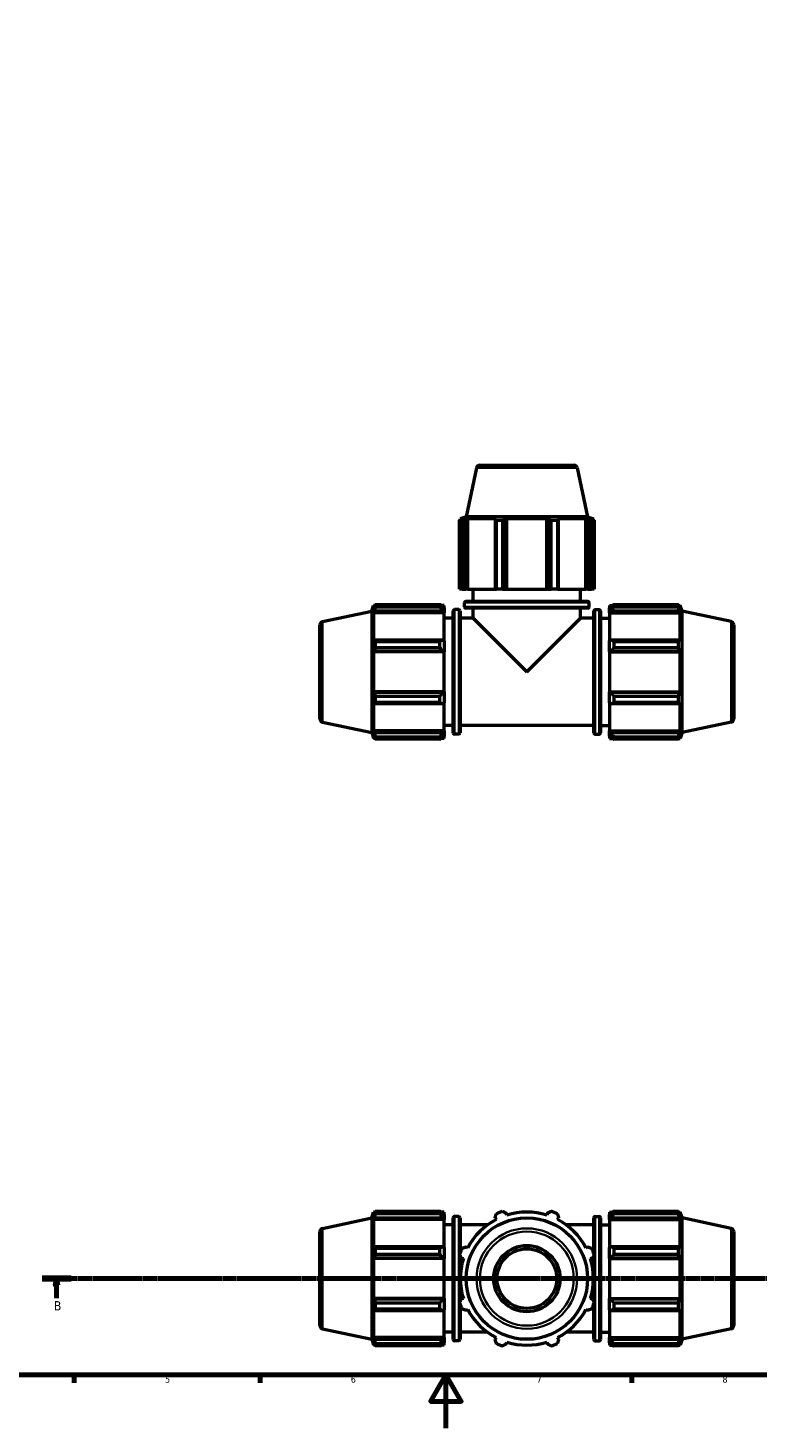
# Model space of a CAD drawing. Header units: millimetres. Extents: x 0 to 960, y 0 to 1056.
# Tile 2 of 7: x 263 to 538, y 0 to 528. Entities that reach past the tile are written whole.
import ezdxf

# ---------------------------------------------------------------- set-up
doc = ezdxf.new("R2010")
doc.units = ezdxf.units.MM
doc.linetypes.add('CHAIN', pattern=[0.7087, 0.4724, -0.0591, 0.1181, -0.0591])
for name, color, linetype, lineweight in [('Border (ISO)', 7, 'Continuous', 70), ('Section Line (ISO)', 7, 'CHAIN', 70), ('Visible (ISO)', 7, 'Continuous', 50), ('Visible Narrow (ISO)', 7, 'Continuous', 35)]:
    doc.layers.add(name, color=color, linetype=linetype, lineweight=lineweight)
doc.styles.add('Label Text (ISO)', font='tahoma.ttf')
doc.styles.add('Note Text (ISO)', font='tahoma.ttf')

# ---------------------------------------------------------------- blocks, each defined once
blk = doc.blocks.new('Borders Default Border')
at = {"layer": 'Border (ISO)'}
for p, q in [((280.33, 20), (280.33, 17.1)), ((350.42, 20), (350.42, 17.1)), ((490.58, 20), (490.58, 17.1))]:
    blk.add_line(p, q, dxfattribs=at)
at = {"layer": 'Border (ISO)', "flags": 128}
for points in [[(20, 20), (20, 574), (821, 574), (821, 20), (20, 20)], [(420.5, 0), (420.5, 20), (414.73, 10), (426.27, 10), (420.5, 20)]]:
    blk.add_lwpolyline(points, dxfattribs=at)
at = {"layer": 'Border (ISO)', "color": 232, "true_color": 0xca0064, "char_height": 2.5, "attachment_point": 7, "style": 'Note Text (ISO)'}
for s, insert in [('5', (314.64, 17.05)), ('6', (384.66, 17.05)), ('7', (454.77, 17.1)), ('8', (524.81, 17.04))]:
    blk.add_mtext(s, dxfattribs=dict(at, insert=insert))
blk = doc.blocks.new('2dTransSection0')
at = {"layer": 'Section Line (ISO)', "linetype": 'CHAIN'}
blk.add_line((268.32, 56.35), (804.91, 56.35), dxfattribs=at)
at = {"layer": 'Section Line (ISO)', "linetype": 'Continuous', "lineweight": 140}
for p, q in [((268.32, 56.35), (279.15, 56.35)), ((794.08, 56.35), (804.91, 56.35))]:
    blk.add_line(p, q, dxfattribs=at)
at = {"layer": 'Section Line (ISO)', "linetype": 'Continuous'}
for p, q in [((273.74, 56.35), (273.24, 53.85)), ((273.24, 53.85), (274.24, 53.85)), ((273.74, 53.85), (273.74, 56.35)), ((274.24, 53.85), (273.74, 56.35)), ((273.74, 48.98), (273.74, 53.85)), ((799.5, 56.35), (799, 53.85)), ((799, 53.85), (800, 53.85)), ((799.5, 53.85), (799.5, 56.35)), ((800, 53.85), (799.5, 56.35)), ((799.5, 48.98), (799.5, 53.85))]:
    blk.add_line(p, q, dxfattribs=at)
at = {"layer": 'Section Line (ISO)', "linetype": 'Continuous', "flags": 128}
for points in [[(274.24, 53.85), (273.74, 56.35), (273.24, 53.85), (274.24, 53.85)], [(800, 53.85), (799.5, 56.35), (799, 53.85), (800, 53.85)]]:
    blk.add_lwpolyline(points, dxfattribs=at)
at = {"layer": 'Section Line (ISO)'}
for points in [[(274.24, 53.85), (273.74, 56.35), (273.24, 53.85), (274.24, 53.85)], [(800, 53.85), (799.5, 56.35), (799, 53.85), (800, 53.85)]]:
    blk.add_solid(points, dxfattribs=at)
at = {"layer": 'Section Line (ISO)', "char_height": 3.5, "attachment_point": 7, "style": 'Label Text (ISO)'}
for insert in [(272.67, 44.35), (798.43, 44.35)]:
    blk.add_mtext('B', dxfattribs=dict(at, insert=insert))

msp = doc.modelspace()

# ---------------------------------------------------------------- linework, layer by layer
at = {"layer": 'Visible (ISO)'}
for p, q in [((432.0708, 362.2294), (428.1364, 343.7195)), ((433.2934, 363.2195), (468.769, 363.2195)), ((469.9917, 362.2294), (473.9261, 343.7195)), ((428.1364, 343.7195), (425.9212, 342.9997)), ((473.9261, 343.7195), (428.1364, 343.7195)), ((473.9261, 343.7195), (476.1412, 342.9997)), ((426.6025, 342.3856), (425.6262, 342.3856)), ((425.6262, 316.4195), (425.6262, 342.3856)), ((427.0834, 342.9997), (425.9212, 342.9997)), ((425.9212, 342.5385), (425.9212, 342.9997)), ((427.0834, 342.9997), (426.3109, 342.7365)), ((426.6025, 342.3856), (426.6025, 316.4195)), ((428.0399, 342.7365), (428.7584, 342.9997)), ((428.0399, 316.4195), (428.0399, 342.7365)), ((428.7584, 316.4195), (428.7584, 342.9997)), ((439.4367, 342.9997), (428.7584, 342.9997)), ((439.4367, 342.9997), (439.0627, 342.7365)), ((439.0627, 342.7365), (439.0627, 316.4195)), ((441.8888, 342.3856), (439.5318, 342.3856)), ((439.5318, 316.4195), (439.5318, 342.3856)), ((441.8888, 342.3856), (441.8888, 316.4195)), ((443.2369, 342.7365), (443.4805, 342.9997)), ((443.2369, 316.4195), (443.2369, 342.7365)), ((443.4805, 316.4195), (443.4805, 342.9997)), ((458.5819, 342.9997), (443.4805, 342.9997)), ((458.5819, 316.4195), (458.5819, 342.9997)), ((458.5819, 342.9997), (458.8255, 342.7365)), ((458.8255, 342.7365), (458.8255, 316.4195)), ((462.5307, 342.3856), (460.1736, 342.3856)), ((460.1736, 316.4195), (460.1736, 342.3856)), ((462.5307, 342.3856), (462.5307, 316.4195)), ((462.9997, 342.7365), (462.6257, 342.9997)), ((473.3041, 342.9997), (462.6257, 342.9997)), ((462.9997, 316.4195), (462.9997, 342.7365)), ((473.3041, 316.4195), (473.3041, 342.9997)), ((473.3041, 342.9997), (474.0225, 342.7365)), ((474.0225, 342.7365), (474.0225, 316.4195)), ((475.7516, 342.7365), (474.9791, 342.9997)), ((476.1412, 342.9997), (474.9791, 342.9997)), ((476.4363, 342.3856), (475.4599, 342.3856)), ((475.4599, 316.4195), (475.4599, 342.3856)), ((476.1412, 342.5385), (476.1412, 342.9997)), ((476.4363, 342.3856), (476.4363, 316.4195)), ((426.6025, 316.4195), (425.6262, 316.4195)), ((426.6025, 316.4195), (428.0399, 316.4195)), ((428.7584, 316.4195), (428.0399, 316.4195)), ((428.0412, 311.8595), (474.0212, 311.8595)), ((428.7584, 316.4195), (439.0627, 316.4195)), ((430.7812, 311.8595), (430.7812, 316.4195)), ((439.0627, 316.4195), (439.5318, 316.4195)), ((441.8888, 316.4195), (439.5318, 316.4195)), ((441.8888, 316.4195), (443.2369, 316.4195)), ((443.4805, 316.4195), (443.2369, 316.4195)), ((443.4805, 316.4195), (458.5819, 316.4195)), ((458.8255, 316.4195), (458.5819, 316.4195)), ((458.8255, 316.4195), (460.1736, 316.4195)), ((462.5307, 316.4195), (460.1736, 316.4195)), ((462.5307, 316.4195), (462.9997, 316.4195)), ((462.9997, 316.4195), (473.3041, 316.4195)), ((471.2812, 311.8595), (471.2812, 316.4195)), ((474.0225, 316.4195), (473.3041, 316.4195)), ((474.0225, 316.4195), (475.4599, 316.4195)), ((476.4363, 316.4195), (475.4599, 316.4195)), ((374.0213, 304.1799), (392.5312, 308.1143)), ((392.5312, 308.1143), (393.251, 310.3295)), ((392.5312, 308.1143), (392.5312, 262.3246)), ((393.251, 310.3295), (393.251, 309.1673)), ((393.7122, 310.3295), (393.251, 310.3295)), ((393.5141, 309.9398), (393.251, 309.1673)), ((393.251, 307.4923), (393.5141, 308.2108)), ((393.251, 307.4923), (393.251, 296.814)), ((419.8312, 307.4923), (393.251, 307.4923)), ((393.5141, 308.2108), (419.2912, 308.2108)), ((393.8651, 310.6245), (418.2112, 310.6245)), ((393.8651, 310.6245), (393.8651, 309.6482)), ((418.2112, 309.6482), (393.8651, 309.6482)), ((418.2112, 309.6482), (418.2112, 310.6245)), ((419.8312, 310.3295), (418.6818, 310.3295)), ((419.8312, 309.4248), (419.2912, 309.9398)), ((419.2912, 308.2108), (419.8312, 307.7318)), ((419.8312, 309.4248), (419.8312, 310.3295)), ((419.8312, 309.4248), (419.8312, 307.7318)), ((419.8312, 307.7318), (419.8312, 307.4923)), ((419.8312, 296.9387), (419.8312, 307.4923)), ((423.2312, 262.2295), (423.2312, 308.2095)), ((425.3312, 308.7095), (423.7312, 308.7095)), ((425.8312, 308.2095), (425.8312, 262.2295)), ((427.5412, 309.7595), (427.5412, 311.3595)), ((474.0212, 309.2595), (428.0412, 309.2595)), ((430.7812, 305.4695), (430.7812, 309.2595)), ((471.2812, 305.4695), (471.2812, 309.2595)), ((474.5212, 309.7595), (474.5212, 311.3595)), ((476.2312, 262.2295), (476.2312, 308.2095)), ((476.7312, 308.7095), (478.3312, 308.7095)), ((478.8312, 308.2095), (478.8312, 262.2295)), ((482.2312, 310.3295), (482.2312, 309.4248)), ((482.2312, 310.3295), (483.3806, 310.3295)), ((482.7712, 309.9398), (482.2312, 309.4248)), ((482.2312, 307.7318), (482.2312, 309.4248)), ((482.2312, 307.7318), (482.7712, 308.2108)), ((482.2312, 307.4923), (482.2312, 307.7318)), ((482.2312, 307.4923), (482.2312, 296.9387)), ((482.2312, 307.4923), (508.8115, 307.4923)), ((482.7712, 308.2108), (508.5483, 308.2108)), ((483.8512, 310.6245), (483.8512, 309.6482)), ((483.8512, 310.6245), (508.1974, 310.6245)), ((508.1974, 309.6482), (483.8512, 309.6482)), ((508.1974, 309.6482), (508.1974, 310.6245)), ((508.3503, 310.3295), (508.8115, 310.3295)), ((508.8115, 309.1673), (508.5483, 309.9398)), ((508.5483, 308.2108), (508.8115, 307.4923)), ((508.8115, 309.1673), (508.8115, 310.3295)), ((509.5312, 308.1143), (508.8115, 310.3295)), ((508.8115, 296.814), (508.8115, 307.4923)), ((509.5312, 262.3246), (509.5312, 308.1143)), ((528.0411, 304.1799), (509.5312, 308.1143)), ((373.0312, 267.4817), (373.0312, 302.9572)), ((423.2312, 305.4695), (419.8312, 305.4695)), ((430.7812, 305.4695), (425.8312, 305.4695)), ((430.7812, 305.4695), (451.0312, 285.2195)), ((451.0312, 285.2195), (471.2812, 305.4695)), ((476.2312, 305.4695), (471.2812, 305.4695)), ((478.8312, 305.4695), (482.2312, 305.4695)), ((529.0312, 302.9572), (529.0312, 267.4817)), ((393.5141, 297.188), (393.251, 296.814)), ((419.2912, 297.188), (393.5141, 297.188)), ((393.8651, 296.7189), (418.2112, 296.7189)), ((393.8651, 296.7189), (393.8651, 294.3618)), ((418.2112, 294.3618), (418.2112, 296.7189)), ((419.8312, 296.9387), (419.2912, 297.188)), ((419.8312, 296.9387), (419.8312, 292.8514)), ((482.7712, 297.188), (482.2312, 296.9387)), ((482.2312, 292.8514), (482.2312, 296.9387)), ((508.5483, 297.188), (482.7712, 297.188)), ((483.8512, 296.7189), (483.8512, 294.3618)), ((483.8512, 296.7189), (508.1974, 296.7189)), ((508.1974, 294.3618), (508.1974, 296.7189)), ((508.8115, 296.814), (508.5483, 297.188)), ((393.251, 292.7702), (393.5141, 293.0138)), ((393.251, 292.7702), (393.251, 277.6688)), ((419.8312, 292.7702), (393.251, 292.7702)), ((393.5141, 293.0138), (419.2912, 293.0138)), ((418.2112, 294.3618), (393.8651, 294.3618)), ((419.2912, 293.0138), (419.8312, 292.8514)), ((419.8312, 292.8514), (419.8312, 292.7702)), ((419.8312, 277.6688), (419.8312, 292.7702)), ((482.2312, 292.8514), (482.7712, 293.0138)), ((482.2312, 292.7702), (482.2312, 292.8514)), ((482.2312, 292.7702), (482.2312, 277.6688)), ((482.2312, 292.7702), (508.8115, 292.7702)), ((482.7712, 293.0138), (508.5483, 293.0138)), ((508.1974, 294.3618), (483.8512, 294.3618)), ((508.5483, 293.0138), (508.8115, 292.7702)), ((508.8115, 277.6688), (508.8115, 292.7702)), ((393.5141, 277.4252), (393.251, 277.6688)), ((419.8312, 277.6688), (393.251, 277.6688)), ((419.2912, 277.4252), (393.5141, 277.4252)), ((393.8651, 276.0771), (418.2112, 276.0771)), ((393.8651, 276.0771), (393.8651, 273.72)), ((418.2112, 273.72), (418.2112, 276.0771)), ((419.8312, 277.5876), (419.2912, 277.4252)), ((419.8312, 277.6688), (419.8312, 277.5876)), ((419.8312, 277.5876), (419.8312, 273.5003)), ((482.2312, 277.5876), (482.2312, 277.6688)), ((482.2312, 277.6688), (508.8115, 277.6688)), ((482.7712, 277.4252), (482.2312, 277.5876)), ((482.2312, 273.5003), (482.2312, 277.5876)), ((508.5483, 277.4252), (482.7712, 277.4252)), ((483.8512, 276.0771), (483.8512, 273.72)), ((483.8512, 276.0771), (508.1974, 276.0771)), ((508.1974, 273.72), (508.1974, 276.0771)), ((508.8115, 277.6688), (508.5483, 277.4252)), ((393.251, 273.625), (393.251, 262.9466)), ((393.251, 273.625), (393.5141, 273.251)), ((393.5141, 273.251), (419.2912, 273.251)), ((418.2112, 273.72), (393.8651, 273.72)), ((419.2912, 273.251), (419.8312, 273.5003)), ((419.8312, 262.9466), (419.8312, 273.5003)), ((482.2312, 273.5003), (482.7712, 273.251)), ((482.2312, 273.5003), (482.2312, 262.9466)), ((482.7712, 273.251), (508.5483, 273.251)), ((508.1974, 273.72), (483.8512, 273.72)), ((508.5483, 273.251), (508.8115, 273.625)), ((508.8115, 262.9466), (508.8115, 273.625)), ((374.0213, 266.259), (392.5312, 262.3246)), ((423.2312, 264.9695), (419.8312, 264.9695)), ((476.2312, 264.9695), (425.8312, 264.9695)), ((478.8312, 264.9695), (482.2312, 264.9695)), ((528.0411, 266.259), (509.5312, 262.3246)), ((392.5312, 262.3246), (393.251, 260.1095)), ((393.5141, 262.2282), (393.251, 262.9466)), ((419.8312, 262.9466), (393.251, 262.9466)), ((393.251, 261.2716), (393.251, 260.1095)), ((393.251, 261.2716), (393.5141, 260.4991)), ((393.7122, 260.1095), (393.251, 260.1095)), ((419.2912, 262.2282), (393.5141, 262.2282)), ((393.8651, 260.7908), (418.2112, 260.7908)), ((393.8651, 260.7908), (393.8651, 259.8144)), ((418.2112, 259.8144), (393.8651, 259.8144)), ((418.2112, 259.8144), (418.2112, 260.7908)), ((419.8312, 260.1095), (418.6818, 260.1095)), ((419.8312, 262.7071), (419.2912, 262.2282)), ((419.2912, 260.4991), (419.8312, 261.0141)), ((419.8312, 262.9466), (419.8312, 262.7071)), ((419.8312, 262.7071), (419.8312, 261.0141)), ((419.8312, 260.1095), (419.8312, 261.0141)), ((425.3312, 261.7295), (423.7312, 261.7295)), ((476.7312, 261.7295), (478.3312, 261.7295)), ((482.2312, 262.7071), (482.2312, 262.9466)), ((482.2312, 262.9466), (508.8115, 262.9466)), ((482.2312, 261.0141), (482.2312, 262.7071)), ((482.7712, 262.2282), (482.2312, 262.7071)), ((482.2312, 261.0141), (482.7712, 260.4991)), ((482.2312, 261.0141), (482.2312, 260.1095)), ((482.2312, 260.1095), (483.3806, 260.1095)), ((508.5483, 262.2282), (482.7712, 262.2282)), ((483.8512, 260.7908), (483.8512, 259.8144)), ((483.8512, 260.7908), (508.1974, 260.7908)), ((508.1974, 259.8144), (483.8512, 259.8144)), ((508.1974, 259.8144), (508.1974, 260.7908)), ((508.3503, 260.1095), (508.8115, 260.1095)), ((508.8115, 262.9466), (508.5483, 262.2282)), ((508.5483, 260.4991), (508.8115, 261.2716)), ((509.5312, 262.3246), (508.8115, 260.1095)), ((508.8115, 260.1095), (508.8115, 261.2716)), ((374.0213, 75.3101), (392.5312, 79.2445)), ((392.5312, 79.2445), (393.251, 81.4596)), ((392.5312, 79.2445), (392.5312, 33.4548)), ((393.251, 81.4596), (393.251, 80.2975)), ((393.7122, 81.4596), (393.251, 81.4596)), ((393.5141, 81.07), (393.251, 80.2975)), ((393.251, 78.6225), (393.5141, 79.341)), ((393.5141, 79.341), (419.2912, 79.341)), ((393.8651, 81.7547), (418.2112, 81.7547)), ((393.8651, 81.7547), (393.8651, 80.7784)), ((418.2112, 80.7784), (393.8651, 80.7784)), ((418.2112, 80.7784), (418.2112, 81.7547)), ((419.8312, 81.4596), (418.6818, 81.4596)), ((419.8312, 80.555), (419.2912, 81.07)), ((419.2912, 79.341), (419.8312, 78.862)), ((419.8312, 80.555), (419.8312, 81.4596)), ((419.8312, 80.555), (419.8312, 78.862)), ((423.2312, 33.3596), (423.2312, 79.3396)), ((425.3312, 79.8396), (423.7312, 79.8396)), ((425.8312, 79.3396), (425.8312, 66.0429)), ((439.0627, 79.341), (439.4367, 78.6225)), ((443.4805, 80.2975), (443.2369, 81.07)), ((458.8255, 81.07), (458.5819, 80.2975)), ((462.6257, 78.6225), (462.9997, 79.341)), ((476.2312, 66.0429), (476.2312, 79.3396)), ((476.7312, 79.8396), (478.3312, 79.8396)), ((478.8312, 79.3396), (478.8312, 33.3596)), ((482.2312, 81.4596), (482.2312, 80.555)), ((482.2312, 81.4596), (483.3806, 81.4596)), ((482.7712, 81.07), (482.2312, 80.555)), ((482.2312, 78.862), (482.2312, 80.555)), ((482.2312, 78.862), (482.7712, 79.341)), ((482.7712, 79.341), (508.5483, 79.341)), ((483.8512, 81.7547), (483.8512, 80.7784)), ((483.8512, 81.7547), (508.1974, 81.7547)), ((508.1974, 80.7784), (483.8512, 80.7784)), ((508.1974, 80.7784), (508.1974, 81.7547)), ((508.3503, 81.4596), (508.8115, 81.4596)), ((508.8115, 80.2975), (508.5483, 81.07)), ((508.5483, 79.341), (508.8115, 78.6225)), ((508.8115, 80.2975), (508.8115, 81.4596)), ((509.5312, 79.2445), (508.8115, 81.4596)), ((509.5312, 33.4548), (509.5312, 79.2445)), ((528.0411, 75.3101), (509.5312, 79.2445)), ((373.0312, 38.6119), (373.0312, 74.0874)), ((393.251, 78.6225), (393.251, 67.9441)), ((419.8312, 78.6225), (393.251, 78.6225)), ((419.8312, 78.862), (419.8312, 78.6225)), ((419.8312, 68.0688), (419.8312, 78.6225)), ((423.2312, 76.5996), (419.8312, 76.5996)), ((436.1837, 76.5996), (425.8312, 76.5996)), ((476.2312, 76.5996), (465.8788, 76.5996)), ((478.8312, 76.5996), (482.2312, 76.5996)), ((482.2312, 78.6225), (482.2312, 78.862)), ((482.2312, 78.6225), (482.2312, 68.0688)), ((482.2312, 78.6225), (508.8115, 78.6225)), ((508.8115, 67.9441), (508.8115, 78.6225)), ((529.0312, 74.0874), (529.0312, 38.6119)), ((393.5141, 68.3182), (393.251, 67.9441)), ((393.251, 63.9004), (393.5141, 64.1439)), ((393.251, 63.9004), (393.251, 48.7989)), ((419.8312, 63.9004), (393.251, 63.9004)), ((419.2912, 68.3182), (393.5141, 68.3182)), ((393.5141, 64.1439), (419.2912, 64.1439)), ((393.8651, 67.8491), (418.2112, 67.8491)), ((393.8651, 67.8491), (393.8651, 65.492)), ((418.2112, 65.492), (393.8651, 65.492)), ((418.2112, 65.492), (418.2112, 67.8491)), ((419.8312, 68.0688), (419.2912, 68.3182)), ((419.2912, 64.1439), (419.8312, 63.9815)), ((419.8312, 68.0688), (419.8312, 63.9815)), ((419.8312, 63.9815), (419.8312, 63.9004)), ((419.8312, 48.7989), (419.8312, 63.9004)), ((425.8312, 65.0883), (425.8312, 47.611)), ((426.3109, 64.1439), (427.0834, 63.9004)), ((428.7584, 67.9441), (428.0399, 68.3182)), ((474.0225, 68.3182), (473.3041, 67.9441)), ((474.9791, 63.9004), (475.7516, 64.1439)), ((476.2312, 47.611), (476.2312, 65.0883)), ((482.7712, 68.3182), (482.2312, 68.0688)), ((482.2312, 63.9815), (482.2312, 68.0688)), ((482.2312, 63.9815), (482.7712, 64.1439)), ((482.2312, 63.9004), (482.2312, 63.9815)), ((482.2312, 63.9004), (482.2312, 48.7989)), ((482.2312, 63.9004), (508.8115, 63.9004)), ((508.5483, 68.3182), (482.7712, 68.3182)), ((482.7712, 64.1439), (508.5483, 64.1439)), ((483.8512, 67.8491), (483.8512, 65.492)), ((483.8512, 67.8491), (508.1974, 67.8491)), ((508.1974, 65.492), (483.8512, 65.492)), ((508.1974, 65.492), (508.1974, 67.8491)), ((508.8115, 67.9441), (508.5483, 68.3182)), ((508.5483, 64.1439), (508.8115, 63.9004)), ((508.8115, 48.7989), (508.8115, 63.9004)), ((393.5141, 48.5553), (393.251, 48.7989)), ((419.8312, 48.7989), (393.251, 48.7989)), ((419.2912, 48.5553), (393.5141, 48.5553)), ((419.8312, 48.7177), (419.2912, 48.5553)), ((419.8312, 48.7989), (419.8312, 48.7177)), ((419.8312, 48.7177), (419.8312, 44.6305)), ((427.0834, 48.7989), (426.3109, 48.5553)), ((475.7516, 48.5553), (474.9791, 48.7989)), ((482.2312, 48.7177), (482.2312, 48.7989)), ((482.2312, 48.7989), (508.8115, 48.7989)), ((482.2312, 44.6305), (482.2312, 48.7177)), ((482.7712, 48.5553), (482.2312, 48.7177)), ((508.5483, 48.5553), (482.7712, 48.5553)), ((508.8115, 48.7989), (508.5483, 48.5553)), ((393.251, 44.7551), (393.251, 34.0768)), ((393.251, 44.7551), (393.5141, 44.3811)), ((393.5141, 44.3811), (419.2912, 44.3811)), ((393.8651, 47.2073), (418.2112, 47.2073)), ((393.8651, 47.2073), (393.8651, 44.8502)), ((418.2112, 44.8502), (393.8651, 44.8502)), ((418.2112, 44.8502), (418.2112, 47.2073)), ((419.2912, 44.3811), (419.8312, 44.6305)), ((419.8312, 34.0768), (419.8312, 44.6305)), ((425.8312, 46.6563), (425.8312, 33.3596)), ((428.0399, 44.3811), (428.7584, 44.7551)), ((473.3041, 44.7551), (474.0225, 44.3811)), ((476.2312, 33.3596), (476.2312, 46.6563)), ((482.2312, 44.6305), (482.2312, 34.0768)), ((482.2312, 44.6305), (482.7712, 44.3811)), ((482.7712, 44.3811), (508.5483, 44.3811)), ((483.8512, 47.2073), (483.8512, 44.8502)), ((483.8512, 47.2073), (508.1974, 47.2073)), ((508.1974, 44.8502), (483.8512, 44.8502)), ((508.1974, 44.8502), (508.1974, 47.2073)), ((508.5483, 44.3811), (508.8115, 44.7551)), ((508.8115, 34.0768), (508.8115, 44.7551)), ((374.0213, 37.3892), (392.5312, 33.4548)), ((528.0411, 37.3892), (509.5312, 33.4548)), ((392.5312, 33.4548), (393.251, 31.2396)), ((393.5141, 33.3583), (393.251, 34.0768)), ((419.8312, 34.0768), (393.251, 34.0768)), ((393.251, 32.4018), (393.251, 31.2396)), ((393.251, 32.4018), (393.5141, 31.6293)), ((419.2912, 33.3583), (393.5141, 33.3583)), ((393.8651, 31.9209), (418.2112, 31.9209)), ((393.8651, 31.9209), (393.8651, 30.9446)), ((418.2112, 30.9446), (418.2112, 31.9209)), ((419.8312, 33.8373), (419.2912, 33.3583)), ((419.2912, 31.6293), (419.8312, 32.1443)), ((423.2312, 36.0996), (419.8312, 36.0996)), ((419.8312, 34.0768), (419.8312, 33.8373)), ((419.8312, 33.8373), (419.8312, 32.1443)), ((419.8312, 31.2396), (419.8312, 32.1443)), ((425.3312, 32.8596), (423.7312, 32.8596)), ((436.1837, 36.0996), (425.8312, 36.0996)), ((439.4367, 34.0768), (439.0627, 33.3583)), ((443.2369, 31.6293), (443.4805, 32.4018)), ((458.5819, 32.4018), (458.8255, 31.6293)), ((462.9997, 33.3583), (462.6257, 34.0768)), ((476.2312, 36.0996), (465.8788, 36.0996)), ((476.7312, 32.8596), (478.3312, 32.8596)), ((478.8312, 36.0996), (482.2312, 36.0996)), ((482.2312, 33.8373), (482.2312, 34.0768)), ((482.2312, 34.0768), (508.8115, 34.0768)), ((482.2312, 32.1443), (482.2312, 33.8373)), ((482.7712, 33.3583), (482.2312, 33.8373)), ((482.2312, 32.1443), (482.2312, 31.2396)), ((482.2312, 32.1443), (482.7712, 31.6293)), ((508.5483, 33.3583), (482.7712, 33.3583)), ((483.8512, 31.9209), (483.8512, 30.9446)), ((483.8512, 31.9209), (508.1974, 31.9209)), ((508.1974, 30.9446), (508.1974, 31.9209)), ((508.8115, 34.0768), (508.5483, 33.3583)), ((508.5483, 31.6293), (508.8115, 32.4018)), ((509.5312, 33.4548), (508.8115, 31.2396)), ((508.8115, 31.2396), (508.8115, 32.4018)), ((393.7122, 31.2396), (393.251, 31.2396)), ((418.2112, 30.9446), (393.8651, 30.9446)), ((419.8312, 31.2396), (418.6818, 31.2396)), ((482.2312, 31.2396), (483.3806, 31.2396)), ((508.1974, 30.9446), (483.8512, 30.9446)), ((508.3503, 31.2396), (508.8115, 31.2396))]:
    msp.add_line(p, q, dxfattribs=at)
for radius in [22.8949, 12.5, 11.25]:
    msp.add_circle((451.0312, 56.3496), radius, dxfattribs=at)
for centre, radius, start, end in [((433.2934, 361.9695), 1.25, 90, 168), ((468.769, 361.9695), 1.25, 12, 90), ((428.0412, 311.3595), 0.5, 90, 180), ((474.0212, 311.3595), 0.5, 0, 90), ((423.7312, 308.2095), 0.5, 90, 180), ((425.3312, 308.2095), 0.5, 0, 90), ((428.0412, 309.7595), 0.5, 180, 270), ((474.0212, 309.7595), 0.5, 270, 0), ((476.7312, 308.2095), 0.5, 90, 180), ((478.3312, 308.2095), 0.5, 0, 90), ((374.2812, 302.9572), 1.25, 102, 180), ((527.7812, 302.9572), 1.25, 0, 78), ((374.2812, 267.4817), 1.25, 180, 258), ((527.7812, 267.4817), 1.25, 282, 0), ((423.7312, 262.2295), 0.5, 180, 270), ((425.3312, 262.2295), 0.5, 270, 0), ((476.7312, 262.2295), 0.5, 180, 270), ((478.3312, 262.2295), 0.5, 270, 0), ((423.7312, 79.3396), 0.5, 90, 180), ((425.3312, 79.3396), 0.5, 0, 90), ((451.0312, 56.3496), 27, 109.791984, 115.208016), ((451.0312, 56.3496), 25.11, 72.5, 107.5), ((451.0312, 56.3496), 27, 64.791984, 70.208016), ((476.7312, 79.3396), 0.5, 90, 180), ((478.3312, 79.3396), 0.5, 0, 90), ((374.2812, 74.0874), 1.25, 102, 180), ((451.0312, 56.3496), 25.11, 117.5, 152.5), ((451.0312, 56.3496), 25.11, 27.5, 62.5), ((527.7812, 74.0874), 1.25, 0, 78), ((451.0312, 56.3496), 27, 154.791984, 160.208016), ((451.0312, 56.3496), 25.11, 162.5, 197.5), ((451.0312, 56.3496), 25.11, 342.5, 17.5), ((451.0312, 56.3496), 27, 19.791984, 25.208016), ((451.0312, 56.3496), 27, 199.791984, 205.208016), ((451.0312, 56.3496), 25.11, 207.5, 242.5), ((451.0312, 56.3496), 25.11, 297.5, 332.5), ((451.0312, 56.3496), 27, 334.791984, 340.208016), ((374.2812, 38.6119), 1.25, 180, 258), ((527.7812, 38.6119), 1.25, 282, 0), ((423.7312, 33.3596), 0.5, 180, 270), ((425.3312, 33.3596), 0.5, 270, 0), ((451.0312, 56.3496), 27, 244.791984, 250.208016), ((451.0312, 56.3496), 25.11, 252.5, 287.5), ((451.0312, 56.3496), 27, 289.791984, 295.208016), ((476.7312, 33.3596), 0.5, 180, 270), ((478.3312, 33.3596), 0.5, 270, 0)]:
    msp.add_arc(centre, radius, start, end, dxfattribs=at)
for points, weights in [([(425.6262, 342.3856), (425.9755, 342.5681), (426.3109, 342.7365)], [1, 1.00178018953, 1.00274431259]), ([(428.0399, 342.7365), (427.3359, 342.5681), (426.6025, 342.3856)], [1.00274431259, 1.00178018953, 1]), ([(439.5318, 342.3856), (439.2924, 342.5681), (439.0627, 342.7365)], [1, 1.00178018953, 1.00274431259]), ([(443.2369, 342.7365), (442.5766, 342.5681), (441.8888, 342.3856)], [1.00274431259, 1.00178018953, 1]), ([(460.1736, 342.3856), (459.4858, 342.5681), (458.8255, 342.7365)], [1, 1.00178018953, 1.00274431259]), ([(462.9997, 342.7365), (462.77, 342.5681), (462.5307, 342.3856)], [1.00274431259, 1.00178018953, 1]), ([(475.4599, 342.3856), (474.7266, 342.5681), (474.0225, 342.7365)], [1, 1.00178018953, 1.00274431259]), ([(475.7516, 342.7365), (476.0869, 342.5681), (476.4363, 342.3856)], [1.00274431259, 1.00178018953, 1]), ([(393.5141, 309.9398), (393.6826, 310.2752), (393.8651, 310.6245)], [1.00274431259, 1.00178018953, 1]), ([(393.8651, 309.6482), (393.6826, 308.9148), (393.5141, 308.2108)], [1, 1.00178018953, 1.00274431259]), ([(419.2912, 309.9398), (418.7728, 310.2752), (418.2112, 310.6245)], [1.00616272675, 1.01179050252, 1.01661918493]), ([(418.2112, 309.6482), (418.7728, 308.9148), (419.2912, 308.2108)], [1.01661918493, 1.01179050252, 1.00616272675]), ([(483.8512, 310.6245), (483.2896, 310.2752), (482.7712, 309.9398)], [1.01661918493, 1.01179050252, 1.00616272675]), ([(482.7712, 308.2108), (483.2896, 308.9148), (483.8512, 309.6482)], [1.00616272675, 1.01179050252, 1.01661918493]), ([(508.1974, 310.6245), (508.3799, 310.2752), (508.5483, 309.9398)], [1, 1.00178018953, 1.00274431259]), ([(508.5483, 308.2108), (508.3799, 308.9148), (508.1974, 309.6482)], [1.00274431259, 1.00178018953, 1]), ([(393.5141, 297.188), (393.6826, 296.9583), (393.8651, 296.7189)], [1.00274431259, 1.00178018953, 1]), ([(419.2912, 297.188), (418.7728, 296.9583), (418.2112, 296.7189)], [1.00616272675, 1.01179050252, 1.01661918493]), ([(483.8512, 296.7189), (483.2896, 296.9583), (482.7712, 297.188)], [1.01661918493, 1.01179050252, 1.00616272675]), ([(508.1974, 296.7189), (508.3799, 296.9583), (508.5483, 297.188)], [1, 1.00178018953, 1.00274431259]), ([(393.8651, 294.3618), (393.6826, 293.6741), (393.5141, 293.0138)], [1, 1.00178018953, 1.00274431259]), ([(418.2112, 294.3618), (418.7728, 293.6741), (419.2912, 293.0138)], [1.01661918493, 1.01179050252, 1.00616272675]), ([(482.7712, 293.0138), (483.2896, 293.6741), (483.8512, 294.3618)], [1.00616272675, 1.01179050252, 1.01661918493]), ([(508.5483, 293.0138), (508.3799, 293.6741), (508.1974, 294.3618)], [1.00274431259, 1.00178018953, 1]), ([(393.5141, 277.4252), (393.6826, 276.7649), (393.8651, 276.0771)], [1.00274431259, 1.00178018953, 1]), ([(419.2912, 277.4252), (418.7728, 276.7649), (418.2112, 276.0771)], [1.00616272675, 1.01179050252, 1.01661918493]), ([(483.8512, 276.0771), (483.2896, 276.7649), (482.7712, 277.4252)], [1.01661918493, 1.01179050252, 1.00616272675]), ([(508.1974, 276.0771), (508.3799, 276.7649), (508.5483, 277.4252)], [1, 1.00178018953, 1.00274431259]), ([(393.8651, 273.72), (393.6826, 273.4807), (393.5141, 273.251)], [1, 1.00178018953, 1.00274431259]), ([(418.2112, 273.72), (418.7728, 273.4807), (419.2912, 273.251)], [1.01661918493, 1.01179050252, 1.00616272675]), ([(482.7712, 273.251), (483.2896, 273.4807), (483.8512, 273.72)], [1.00616272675, 1.01179050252, 1.01661918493]), ([(508.5483, 273.251), (508.3799, 273.4807), (508.1974, 273.72)], [1.00274431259, 1.00178018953, 1]), ([(393.5141, 262.2282), (393.6826, 261.5241), (393.8651, 260.7908)], [1.00274431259, 1.00178018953, 1]), ([(393.8651, 259.8144), (393.6826, 260.1638), (393.5141, 260.4991)], [1, 1.00178018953, 1.00274431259]), ([(419.2912, 262.2282), (418.7728, 261.5241), (418.2112, 260.7908)], [1.00616272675, 1.01179050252, 1.01661918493]), ([(418.2112, 259.8144), (418.7728, 260.1638), (419.2912, 260.4991)], [1.01661918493, 1.01179050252, 1.00616272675]), ([(483.8512, 260.7908), (483.2896, 261.5241), (482.7712, 262.2282)], [1.01661918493, 1.01179050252, 1.00616272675]), ([(482.7712, 260.4991), (483.2896, 260.1638), (483.8512, 259.8144)], [1.00616272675, 1.01179050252, 1.01661918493]), ([(508.1974, 260.7908), (508.3799, 261.5241), (508.5483, 262.2282)], [1, 1.00178018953, 1.00274431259]), ([(508.5483, 260.4991), (508.3799, 260.1638), (508.1974, 259.8144)], [1.00274431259, 1.00178018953, 1]), ([(393.5141, 81.07), (393.6826, 81.4053), (393.8651, 81.7547)], [1.00274431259, 1.00178018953, 1]), ([(393.8651, 80.7784), (393.6826, 80.045), (393.5141, 79.341)], [1, 1.00178018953, 1.00274431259]), ([(419.2912, 81.07), (418.7728, 81.4053), (418.2112, 81.7547)], [1.00616272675, 1.01179050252, 1.01661918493]), ([(418.2112, 80.7784), (418.7728, 80.045), (419.2912, 79.341)], [1.01661918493, 1.01179050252, 1.00616272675]), ([(439.0627, 79.341), (439.2924, 80.045), (439.5318, 80.7784)], [1.00274431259, 1.00178018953, 1]), ([(441.8888, 81.7547), (442.5766, 81.4053), (443.2369, 81.07)], [1, 1.00178018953, 1.00274431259]), ([(458.8255, 81.07), (459.4858, 81.4053), (460.1736, 81.7547)], [1.00274431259, 1.00178018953, 1]), ([(462.5307, 80.7784), (462.77, 80.045), (462.9997, 79.341)], [1, 1.00178018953, 1.00274431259]), ([(483.8512, 81.7547), (483.2896, 81.4053), (482.7712, 81.07)], [1.01661918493, 1.01179050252, 1.00616272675]), ([(482.7712, 79.341), (483.2896, 80.045), (483.8512, 80.7784)], [1.00616272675, 1.01179050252, 1.01661918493]), ([(508.1974, 81.7547), (508.3799, 81.4053), (508.5483, 81.07)], [1, 1.00178018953, 1.00274431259]), ([(508.5483, 79.341), (508.3799, 80.045), (508.1974, 80.7784)], [1.00274431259, 1.00178018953, 1]), ([(393.5141, 68.3182), (393.6826, 68.0884), (393.8651, 67.8491)], [1.00274431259, 1.00178018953, 1]), ([(393.8651, 65.492), (393.6826, 64.8042), (393.5141, 64.1439)], [1, 1.00178018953, 1.00274431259]), ([(419.2912, 68.3182), (418.7728, 68.0884), (418.2112, 67.8491)], [1.00616272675, 1.01179050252, 1.01661918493]), ([(418.2112, 65.492), (418.7728, 64.8042), (419.2912, 64.1439)], [1.01661918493, 1.01179050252, 1.00616272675]), ([(426.3109, 64.1439), (425.9755, 64.8042), (425.6262, 65.492)], [1.00274431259, 1.00178018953, 1]), ([(426.6025, 67.8491), (427.3359, 68.0884), (428.0399, 68.3182)], [1, 1.00178018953, 1.00274431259]), ([(474.0225, 68.3182), (474.7266, 68.0884), (475.4599, 67.8491)], [1.00274431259, 1.00178018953, 1]), ([(476.4363, 65.492), (476.0869, 64.8042), (475.7516, 64.1439)], [1, 1.00178018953, 1.00274431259]), ([(483.8512, 67.8491), (483.2896, 68.0884), (482.7712, 68.3182)], [1.01661918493, 1.01179050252, 1.00616272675]), ([(482.7712, 64.1439), (483.2896, 64.8042), (483.8512, 65.492)], [1.00616272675, 1.01179050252, 1.01661918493]), ([(508.1974, 67.8491), (508.3799, 68.0884), (508.5483, 68.3182)], [1, 1.00178018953, 1.00274431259]), ([(508.5483, 64.1439), (508.3799, 64.8042), (508.1974, 65.492)], [1.00274431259, 1.00178018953, 1]), ([(393.5141, 48.5553), (393.6826, 47.8951), (393.8651, 47.2073)], [1.00274431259, 1.00178018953, 1]), ([(419.2912, 48.5553), (418.7728, 47.8951), (418.2112, 47.2073)], [1.00616272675, 1.01179050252, 1.01661918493]), ([(425.6262, 47.2073), (425.9755, 47.8951), (426.3109, 48.5553)], [1, 1.00178018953, 1.00274431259]), ([(475.7516, 48.5553), (476.0869, 47.8951), (476.4363, 47.2073)], [1.00274431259, 1.00178018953, 1]), ([(483.8512, 47.2073), (483.2896, 47.8951), (482.7712, 48.5553)], [1.01661918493, 1.01179050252, 1.00616272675]), ([(508.1974, 47.2073), (508.3799, 47.8951), (508.5483, 48.5553)], [1, 1.00178018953, 1.00274431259]), ([(393.8651, 44.8502), (393.6826, 44.6109), (393.5141, 44.3811)], [1, 1.00178018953, 1.00274431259]), ([(418.2112, 44.8502), (418.7728, 44.6109), (419.2912, 44.3811)], [1.01661918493, 1.01179050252, 1.00616272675]), ([(428.0399, 44.3811), (427.3359, 44.6109), (426.6025, 44.8502)], [1.00274431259, 1.00178018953, 1]), ([(475.4599, 44.8502), (474.7266, 44.6109), (474.0225, 44.3811)], [1, 1.00178018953, 1.00274431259]), ([(482.7712, 44.3811), (483.2896, 44.6109), (483.8512, 44.8502)], [1.00616272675, 1.01179050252, 1.01661918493]), ([(508.5483, 44.3811), (508.3799, 44.6109), (508.1974, 44.8502)], [1.00274431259, 1.00178018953, 1]), ([(393.5141, 33.3583), (393.6826, 32.6543), (393.8651, 31.9209)], [1.00274431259, 1.00178018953, 1]), ([(419.2912, 33.3583), (418.7728, 32.6543), (418.2112, 31.9209)], [1.00616272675, 1.01179050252, 1.01661918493]), ([(439.5318, 31.9209), (439.2924, 32.6543), (439.0627, 33.3583)], [1, 1.00178018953, 1.00274431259]), ([(462.9997, 33.3583), (462.77, 32.6543), (462.5307, 31.9209)], [1.00274431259, 1.00178018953, 1]), ([(483.8512, 31.9209), (483.2896, 32.6543), (482.7712, 33.3583)], [1.01661918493, 1.01179050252, 1.00616272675]), ([(508.1974, 31.9209), (508.3799, 32.6543), (508.5483, 33.3583)], [1, 1.00178018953, 1.00274431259]), ([(393.8651, 30.9446), (393.6826, 31.2939), (393.5141, 31.6293)], [1, 1.00178018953, 1.00274431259]), ([(418.2112, 30.9446), (418.7728, 31.2939), (419.2912, 31.6293)], [1.01661918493, 1.01179050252, 1.00616272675]), ([(443.2369, 31.6293), (442.5766, 31.2939), (441.8888, 30.9446)], [1.00274431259, 1.00178018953, 1]), ([(460.1736, 30.9446), (459.4858, 31.2939), (458.8255, 31.6293)], [1, 1.00178018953, 1.00274431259]), ([(482.7712, 31.6293), (483.2896, 31.2939), (483.8512, 30.9446)], [1.00616272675, 1.01179050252, 1.01661918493]), ([(508.5483, 31.6293), (508.3799, 31.2939), (508.1974, 30.9446)], [1.00274431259, 1.00178018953, 1])]:
    msp.add_rational_spline(points, weights, degree=2, dxfattribs=at)
at = {"layer": 'Visible Narrow (ISO)'}
for p, q in [((469.7582, 362.2294), (432.3042, 362.2294)), ((423.7312, 308.4203), (423.7312, 262.0187)), ((425.3312, 262.0187), (425.3312, 308.4203)), ((474.232, 311.3595), (427.8304, 311.3595)), ((427.8304, 309.7595), (474.232, 309.7595)), ((476.7312, 308.4203), (476.7312, 262.0187)), ((478.3312, 262.0187), (478.3312, 308.4203)), ((374.0213, 303.9465), (374.0213, 266.4925)), ((528.0411, 266.4925), (528.0411, 303.9465)), ((423.7312, 79.5504), (423.7312, 33.1488)), ((425.3312, 33.1488), (425.3312, 79.5504)), ((476.7312, 79.5504), (476.7312, 33.1488)), ((478.3312, 33.1488), (478.3312, 79.5504)), ((374.0213, 75.0767), (374.0213, 37.6226)), ((528.0411, 37.6226), (528.0411, 75.0767))]:
    msp.add_line(p, q, dxfattribs=at)
for radius in [18.9605, 17.7378]:
    msp.add_circle((451.0312, 56.3496), radius, dxfattribs=at)

# ---------------------------------------------------------------- block references
msp.add_blockref('Borders Default Border', (0, 0))
at = {"layer": 'Section Line (ISO)'}
msp.add_blockref('2dTransSection0', (0, 0), dxfattribs=at)

doc.saveas('drawing.dxf')
